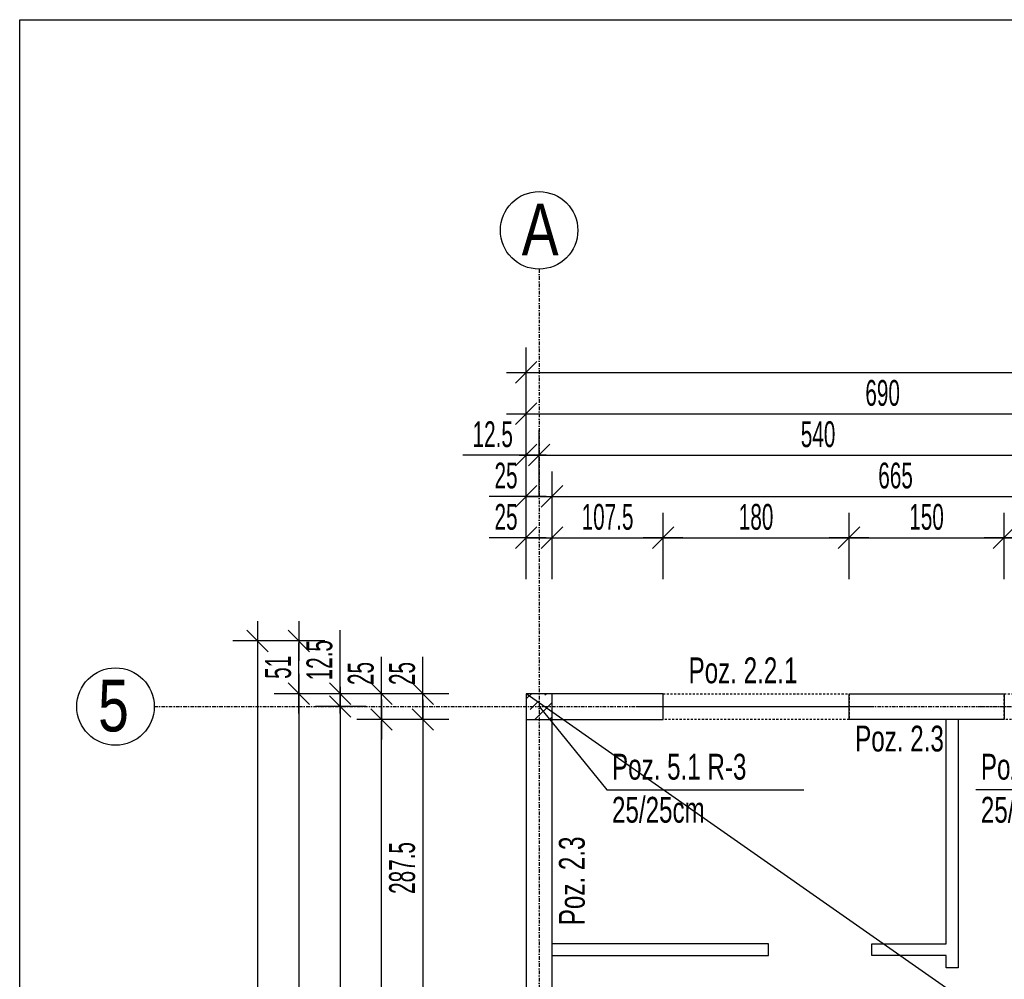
# Model space of a CAD drawing. Header units: millimetres. Extents: x 4959 to 18685, y -2779 to 1721.
# Tile 11 of 41: x 4959 to 5912, y 792 to 1721. Entities that reach past the tile are written whole.
import ezdxf

# ---------------------------------------------------------------- set-up
doc = ezdxf.new("R2010")
doc.units = ezdxf.units.MM
doc.header["$LTSCALE"] = 10
doc.linetypes.add('MO', pattern=[0.7, 0.35, -0.17, 0.01, -0.17])
doc.linetypes.add('MP', pattern=[0.36, 0.2, -0.16])
doc.layers.add('BA_obw', color=230, linetype='Continuous', plot=False)
for name, color, linetype in [('BA_szr', 1, 'Continuous'), ('BA_txs', 2, 'Continuous'), ('BA_wym', 1, 'Continuous'), ('BD_lpm', 1, 'MP'), ('BD_osm', 1, 'MO'), ('BD_txs', 2, 'Continuous'), ('BD_wic', 1, 'Continuous'), ('BD_wig', 3, 'Continuous'), ('BZ_odn', 1, 'Continuous'), ('BZ_txs', 2, 'Continuous')]:
    doc.layers.add(name, color=color, linetype=linetype)
doc.styles.add('BIKTS', font='bikromsw.shx', dxfattribs={"width": 0.8})
doc.styles.add('BIKWYM', font='bikromsw.shx', dxfattribs={"width": 0.6})
doc.dimstyles.new('BA_KR_100_cm', dxfattribs={"dimtxt": 25, "dimasz": 1.666667, "dimexe": 24, "dimexo": 0, "dimgap": 0, "dimtad": 0, "dimdec": 1, "dimrnd": 0.5, "dimzin": 9, "dimdsep": 46, "dimtxsty": 'BIKWYM', "dimblk": 'WYM-KR', "dimcen": 0, "dimdle": 20, "dimclrd": 256, "dimclre": 256, "dimclrt": 2, "dimadec": 0, "dimazin": 0, "dimtfac": 0.033333, "dimtdec": 1, "dimtmove": 0, "dimatfit": 3, "dimldrblk": 'WYM-KR', "dimfxl": 25, "dimfxlon": 1, "dimtvp": 0.8, "dimtolj": 1, "dimarcsym": 0})
doc.dimstyles.new('BZ_ST_100_cm', dxfattribs={"dimtxt": 25, "dimasz": 1.666667, "dimexe": 24, "dimexo": 0, "dimgap": 0, "dimtad": 0, "dimdec": 1, "dimrnd": 0.5, "dimdsep": 46, "dimtxsty": 'BIKWYM', "dimblk": 'WYM-ST', "dimcen": 0, "dimdle": 20, "dimclrd": 256, "dimclre": 256, "dimclrt": 7, "dimadec": 0, "dimazin": 0, "dimtfac": 0.033333, "dimtdec": 1, "dimtix": 1, "dimtmove": 2, "dimatfit": 3, "dimldrblk": 'WYM-ST', "dimfxl": 25, "dimfxlon": 1, "dimtvp": 0.8, "dimtolj": 1, "dimtzin": 0, "dimarcsym": 0})

# ---------------------------------------------------------------- blocks, each defined once
blk = doc.blocks.new('WYM-ST')
blk.add_hatch(color=256).paths.add_polyline_path([(-13, 2.88), (0, 0), (-13, -2.88)])
blk.add_lwpolyline([(0, 0), (-13, 2.88), (-13, -2.88), (0, 0)])
blk = doc.blocks.new('WYM-KR')
at = {"color": 7, "linetype": 'ByBlock'}
blk.add_line((6.24, 6.24), (-6.24, -6.24), dxfattribs=at)
at = {"linetype": 'ByBlock'}
blk.add_line((11.52, 0), (-11.52, 0), dxfattribs=at)
blk = doc.blocks.new('*D61')
at = {"layer": 'BA_wym', "lineweight": -2}
for p, q in [((5449.45, 1179.85), (5449.45, 1243.85)), ((5474.45, 1179.85), (5474.45, 1243.85)), ((5447.78, 1219.85), (5413.73, 1219.85)), ((5449.45, 1219.85), (5474.45, 1219.85)), ((5476.11, 1219.85), (5477.78, 1219.85))]:
    blk.add_line(p, q, dxfattribs=at)
at = {"layer": 'Defpoints', "color": 0}
for p in [(5474.45, 1219.85), (5449.45, 1068.85), (5474.45, 1068.85)]:
    blk.add_point(p, dxfattribs=at)
at = {"layer": 'BA_wym', "lineweight": -2, "xscale": 1.666666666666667, "yscale": 1.666666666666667, "zscale": 1.666666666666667}
blk.add_blockref('WYM-KR', (5449.45, 1219.85), dxfattribs=at)
at = {"layer": 'BA_wym', "lineweight": -2, "xscale": 1.666666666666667, "yscale": 1.666666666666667, "zscale": 1.666666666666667, "rotation": 180}
blk.add_blockref('WYM-KR', (5474.45, 1219.85), dxfattribs=at)
at = {"layer": 'BA_wym', "color": 2, "insert": (5429.92, 1239.85), "char_height": 25, "attachment_point": 5, "style": 'BIKWYM'}
blk.add_mtext('\\A1;25', dxfattribs=at)
blk = doc.blocks.new('*D62')
at = {"layer": 'BA_wym', "lineweight": -2}
for p, q in [((5474.45, 1179.85), (5474.45, 1243.85)), ((5581.95, 1179.85), (5581.95, 1243.85)), ((5476.11, 1219.85), (5580.28, 1219.85))]:
    blk.add_line(p, q, dxfattribs=at)
at = {"layer": 'Defpoints', "color": 0}
for p in [(5581.95, 1219.85), (5474.45, 1068.85), (5581.95, 1068.85)]:
    blk.add_point(p, dxfattribs=at)
at = {"layer": 'BA_wym', "lineweight": -2, "xscale": 1.666666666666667, "yscale": 1.666666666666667, "zscale": 1.666666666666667, "rotation": 180}
blk.add_blockref('WYM-KR', (5474.45, 1219.85), dxfattribs=at)
at = {"layer": 'BA_wym', "lineweight": -2, "xscale": 1.666666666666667, "yscale": 1.666666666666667, "zscale": 1.666666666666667}
blk.add_blockref('WYM-KR', (5581.95, 1219.85), dxfattribs=at)
at = {"layer": 'BA_wym', "color": 2, "insert": (5528.2, 1239.85), "char_height": 25, "attachment_point": 5, "style": 'BIKWYM'}
blk.add_mtext('\\A1;107.5', dxfattribs=at)
blk = doc.blocks.new('*D63')
at = {"layer": 'BA_wym', "lineweight": -2}
for p, q in [((5581.95, 1179.85), (5581.95, 1243.85)), ((5761.95, 1179.85), (5761.95, 1243.85)), ((5583.61, 1219.85), (5760.28, 1219.85))]:
    blk.add_line(p, q, dxfattribs=at)
at = {"layer": 'Defpoints', "color": 0}
for p in [(5761.95, 1219.85), (5581.95, 1068.85), (5761.95, 1068.85)]:
    blk.add_point(p, dxfattribs=at)
at = {"layer": 'BA_wym', "lineweight": -2, "xscale": 1.666666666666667, "yscale": 1.666666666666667, "zscale": 1.666666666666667, "rotation": 180}
blk.add_blockref('WYM-KR', (5581.95, 1219.85), dxfattribs=at)
at = {"layer": 'BA_wym', "lineweight": -2, "xscale": 1.666666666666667, "yscale": 1.666666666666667, "zscale": 1.666666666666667}
blk.add_blockref('WYM-KR', (5761.95, 1219.85), dxfattribs=at)
at = {"layer": 'BA_wym', "color": 2, "insert": (5671.95, 1239.85), "char_height": 25, "attachment_point": 5, "style": 'BIKWYM'}
blk.add_mtext('\\A1;180', dxfattribs=at)
blk = doc.blocks.new('*D64')
at = {"layer": 'BA_wym', "lineweight": -2}
for p, q in [((5761.95, 1179.85), (5761.95, 1243.85)), ((5911.95, 1179.85), (5911.95, 1243.85)), ((5763.61, 1219.85), (5910.28, 1219.85))]:
    blk.add_line(p, q, dxfattribs=at)
at = {"layer": 'Defpoints', "color": 0}
for p in [(5911.95, 1219.85), (5761.95, 1068.85), (5911.95, 1068.85)]:
    blk.add_point(p, dxfattribs=at)
at = {"layer": 'BA_wym', "lineweight": -2, "xscale": 1.666666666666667, "yscale": 1.666666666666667, "zscale": 1.666666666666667, "rotation": 180}
blk.add_blockref('WYM-KR', (5761.95, 1219.85), dxfattribs=at)
at = {"layer": 'BA_wym', "lineweight": -2, "xscale": 1.666666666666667, "yscale": 1.666666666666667, "zscale": 1.666666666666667}
blk.add_blockref('WYM-KR', (5911.95, 1219.85), dxfattribs=at)
at = {"layer": 'BA_wym', "color": 2, "insert": (5836.95, 1239.85), "char_height": 25, "attachment_point": 5, "style": 'BIKWYM'}
blk.add_mtext('\\A1;150', dxfattribs=at)
blk = doc.blocks.new('*D65')
at = {"layer": 'BA_wym', "lineweight": -2}
for p, q in [((5911.95, 1179.85), (5911.95, 1243.85)), ((6091.95, 1179.85), (6091.95, 1243.85)), ((5913.61, 1219.85), (6090.28, 1219.85))]:
    blk.add_line(p, q, dxfattribs=at)
at = {"layer": 'Defpoints', "color": 0}
for p in [(6091.95, 1219.85), (5911.95, 1068.85), (6091.95, 1068.85)]:
    blk.add_point(p, dxfattribs=at)
at = {"layer": 'BA_wym', "lineweight": -2, "xscale": 1.666666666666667, "yscale": 1.666666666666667, "zscale": 1.666666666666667, "rotation": 180}
blk.add_blockref('WYM-KR', (5911.95, 1219.85), dxfattribs=at)
at = {"layer": 'BA_wym', "lineweight": -2, "xscale": 1.666666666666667, "yscale": 1.666666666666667, "zscale": 1.666666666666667}
blk.add_blockref('WYM-KR', (6091.95, 1219.85), dxfattribs=at)
at = {"layer": 'BA_wym', "color": 2, "insert": (6001.95, 1239.85), "char_height": 25, "attachment_point": 5, "style": 'BIKWYM'}
blk.add_mtext('\\A1;180', dxfattribs=at)
blk = doc.blocks.new('*D84')
at = {"layer": 'BA_wym', "lineweight": -2}
for p, q in [((5449.45, 1219.85), (5449.45, 1283.85)), ((5474.45, 1219.85), (5474.45, 1283.85)), ((5447.78, 1259.85), (5413.73, 1259.85)), ((5449.45, 1259.85), (5474.45, 1259.85)), ((5476.11, 1259.85), (5477.78, 1259.85))]:
    blk.add_line(p, q, dxfattribs=at)
at = {"layer": 'Defpoints', "color": 0}
for p in [(5474.45, 1259.85), (5449.45, 1068.85), (5474.45, 1068.85)]:
    blk.add_point(p, dxfattribs=at)
at = {"layer": 'BA_wym', "lineweight": -2, "xscale": 1.666666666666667, "yscale": 1.666666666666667, "zscale": 1.666666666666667}
blk.add_blockref('WYM-KR', (5449.45, 1259.85), dxfattribs=at)
at = {"layer": 'BA_wym', "lineweight": -2, "xscale": 1.666666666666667, "yscale": 1.666666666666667, "zscale": 1.666666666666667, "rotation": 180}
blk.add_blockref('WYM-KR', (5474.45, 1259.85), dxfattribs=at)
at = {"layer": 'BA_wym', "color": 2, "insert": (5429.92, 1279.85), "char_height": 25, "attachment_point": 5, "style": 'BIKWYM'}
blk.add_mtext('\\A1;25', dxfattribs=at)
blk = doc.blocks.new('*D85')
at = {"layer": 'BA_wym', "lineweight": -2}
for p, q in [((5474.45, 1219.85), (5474.45, 1283.85)), ((6139.45, 1219.85), (6139.45, 1283.85)), ((5476.11, 1259.85), (6137.78, 1259.85))]:
    blk.add_line(p, q, dxfattribs=at)
at = {"layer": 'Defpoints', "color": 0}
for p in [(6139.45, 1259.85), (6139.45, 1119.85), (5474.45, 1068.85)]:
    blk.add_point(p, dxfattribs=at)
at = {"layer": 'BA_wym', "lineweight": -2, "xscale": 1.666666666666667, "yscale": 1.666666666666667, "zscale": 1.666666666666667, "rotation": 180}
blk.add_blockref('WYM-KR', (5474.45, 1259.85), dxfattribs=at)
at = {"layer": 'BA_wym', "lineweight": -2, "xscale": 1.666666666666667, "yscale": 1.666666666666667, "zscale": 1.666666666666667}
blk.add_blockref('WYM-KR', (6139.45, 1259.85), dxfattribs=at)
at = {"layer": 'BA_wym', "color": 2, "insert": (5806.95, 1279.85), "char_height": 25, "attachment_point": 5, "style": 'BIKWYM'}
blk.add_mtext('\\A1;665', dxfattribs=at)
blk = doc.blocks.new('*D93')
at = {"layer": 'BA_wym', "lineweight": -2}
for p, q in [((5449.45, 1259.85), (5449.45, 1323.85)), ((5461.95, 1259.85), (5461.95, 1323.85)), ((5447.78, 1299.85), (5388.02, 1299.85)), ((5449.45, 1299.85), (5461.95, 1299.85)), ((5463.61, 1299.85), (5465.28, 1299.85))]:
    blk.add_line(p, q, dxfattribs=at)
at = {"layer": 'Defpoints', "color": 0}
for p in [(5461.95, 1299.85), (5449.45, 1068.85), (5461.95, 1068.85)]:
    blk.add_point(p, dxfattribs=at)
at = {"layer": 'BA_wym', "lineweight": -2, "xscale": 1.666666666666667, "yscale": 1.666666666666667, "zscale": 1.666666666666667}
blk.add_blockref('WYM-KR', (5449.45, 1299.85), dxfattribs=at)
at = {"layer": 'BA_wym', "lineweight": -2, "xscale": 1.666666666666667, "yscale": 1.666666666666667, "zscale": 1.666666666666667, "rotation": 180}
blk.add_blockref('WYM-KR', (5461.95, 1299.85), dxfattribs=at)
at = {"layer": 'BA_wym', "color": 2, "insert": (5417.06, 1319.85), "char_height": 25, "attachment_point": 5, "style": 'BIKWYM'}
blk.add_mtext('\\A1;12.5', dxfattribs=at)
blk = doc.blocks.new('*D94')
at = {"layer": 'BA_wym', "lineweight": -2}
for p, q in [((5461.95, 1259.85), (5461.95, 1323.85)), ((6001.95, 1259.85), (6001.95, 1323.85)), ((5463.61, 1299.85), (6000.28, 1299.85))]:
    blk.add_line(p, q, dxfattribs=at)
at = {"layer": 'Defpoints', "color": 0}
for p in [(6001.95, 1299.85), (5461.95, 1068.85), (6001.95, 953.57)]:
    blk.add_point(p, dxfattribs=at)
at = {"layer": 'BA_wym', "lineweight": -2, "xscale": 1.666666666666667, "yscale": 1.666666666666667, "zscale": 1.666666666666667, "rotation": 180}
blk.add_blockref('WYM-KR', (5461.95, 1299.85), dxfattribs=at)
at = {"layer": 'BA_wym', "lineweight": -2, "xscale": 1.666666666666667, "yscale": 1.666666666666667, "zscale": 1.666666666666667}
blk.add_blockref('WYM-KR', (6001.95, 1299.85), dxfattribs=at)
at = {"layer": 'BA_wym', "color": 2, "insert": (5731.95, 1319.85), "char_height": 25, "attachment_point": 5, "style": 'BIKWYM'}
blk.add_mtext('\\A1;540', dxfattribs=at)
blk = doc.blocks.new('*D101')
at = {"layer": 'BA_wym', "lineweight": -2}
for p, q in [((5449.45, 1339.85), (5449.45, 1403.85)), ((8054.45, 1339.85), (8054.45, 1403.85)), ((5451.11, 1379.85), (8052.78, 1379.85))]:
    blk.add_line(p, q, dxfattribs=at)
at = {"layer": 'Defpoints', "color": 0}
for p in [(8054.45, 1379.85), (5449.45, 1068.85), (8054.45, 1068.85)]:
    blk.add_point(p, dxfattribs=at)
at = {"layer": 'BA_wym', "lineweight": -2, "xscale": 1.666666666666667, "yscale": 1.666666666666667, "zscale": 1.666666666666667, "rotation": 180}
blk.add_blockref('WYM-KR', (5449.45, 1379.85), dxfattribs=at)
at = {"layer": 'BA_wym', "lineweight": -2, "xscale": 1.666666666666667, "yscale": 1.666666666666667, "zscale": 1.666666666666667}
blk.add_blockref('WYM-KR', (8054.45, 1379.85), dxfattribs=at)
at = {"layer": 'BA_wym', "color": 2, "insert": (6751.95, 1399.85), "char_height": 25, "attachment_point": 5, "style": 'BIKWYM'}
blk.add_mtext('\\A1;2605', dxfattribs=at)
blk = doc.blocks.new('*D102')
at = {"layer": 'BA_wym', "lineweight": -2}
for p, q in [((5449.45, 1299.85), (5449.45, 1363.85)), ((6139.45, 1299.85), (6139.45, 1363.85)), ((5451.11, 1339.85), (6137.78, 1339.85))]:
    blk.add_line(p, q, dxfattribs=at)
at = {"layer": 'Defpoints', "color": 0}
for p in [(6139.45, 1339.85), (6139.45, 1119.85), (5449.45, 1068.85)]:
    blk.add_point(p, dxfattribs=at)
at = {"layer": 'BA_wym', "lineweight": -2, "xscale": 1.666666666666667, "yscale": 1.666666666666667, "zscale": 1.666666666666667, "rotation": 180}
blk.add_blockref('WYM-KR', (5449.45, 1339.85), dxfattribs=at)
at = {"layer": 'BA_wym', "lineweight": -2, "xscale": 1.666666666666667, "yscale": 1.666666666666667, "zscale": 1.666666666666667}
blk.add_blockref('WYM-KR', (6139.45, 1339.85), dxfattribs=at)
at = {"layer": 'BA_wym', "color": 2, "insert": (5794.45, 1359.85), "char_height": 25, "attachment_point": 5, "style": 'BIKWYM'}
blk.add_mtext('\\A1;690', dxfattribs=at)
blk = doc.blocks.new('*D153')
at = {"layer": 'BA_wym', "lineweight": -2}
for p, q in [((5349.45, 1070.52), (5349.45, 1104.57)), ((5374.45, 1068.85), (5325.45, 1068.85)), ((5349.45, 1043.85), (5349.45, 1068.85)), ((5374.45, 1043.85), (5325.45, 1043.85)), ((5349.45, 1042.19), (5349.45, 1040.52))]:
    blk.add_line(p, q, dxfattribs=at)
at = {"layer": 'Defpoints', "color": 0}
for p in [(5349.45, 1068.85), (5389.45, 1068.85), (5389.45, 1043.85)]:
    blk.add_point(p, dxfattribs=at)
at = {"layer": 'BA_wym', "lineweight": -2, "xscale": 1.666666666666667, "yscale": 1.666666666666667, "zscale": 1.666666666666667}
for p, rotation in [((5349.45, 1068.85), 270), ((5349.45, 1043.85), 90)]:
    blk.add_blockref('WYM-KR', p, dxfattribs=dict(at, rotation=rotation))
at = {"layer": 'BA_wym', "color": 2, "insert": (5329.45, 1088.38), "char_height": 25, "attachment_point": 5, "rotation": 90, "style": 'BIKWYM'}
blk.add_mtext('\\A1;25', dxfattribs=at)
blk = doc.blocks.new('*D154')
at = {"layer": 'BA_wym', "lineweight": -2}
for p, q in [((5374.45, 1043.85), (5325.45, 1043.85)), ((5349.45, 1042.19), (5349.45, 758.02)), ((5374.45, 756.35), (5325.45, 756.35))]:
    blk.add_line(p, q, dxfattribs=at)
at = {"layer": 'Defpoints', "color": 0}
for p in [(5389.45, 1043.85), (5349.45, 756.35), (5389.45, 756.35)]:
    blk.add_point(p, dxfattribs=at)
at = {"layer": 'BA_wym', "lineweight": -2, "xscale": 1.666666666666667, "yscale": 1.666666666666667, "zscale": 1.666666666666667}
for p, rotation in [((5349.45, 1043.85), 90), ((5349.45, 756.35), 270)]:
    blk.add_blockref('WYM-KR', p, dxfattribs=dict(at, rotation=rotation))
at = {"layer": 'BA_wym', "color": 2, "insert": (5329.45, 900.1), "char_height": 25, "attachment_point": 5, "rotation": 90, "style": 'BIKWYM'}
blk.add_mtext('\\A1;287.5', dxfattribs=at)
blk = doc.blocks.new('*D164')
at = {"layer": 'BA_wym', "lineweight": -2}
for p, q in [((5309.45, 1070.52), (5309.45, 1104.57)), ((5334.45, 1068.85), (5285.45, 1068.85)), ((5309.45, 1043.85), (5309.45, 1068.85)), ((5334.45, 1043.85), (5285.45, 1043.85)), ((5309.45, 1042.19), (5309.45, 1040.52))]:
    blk.add_line(p, q, dxfattribs=at)
at = {"layer": 'Defpoints', "color": 0}
for p in [(5309.45, 1068.85), (5349.45, 1068.85), (5349.45, 1043.85)]:
    blk.add_point(p, dxfattribs=at)
at = {"layer": 'BA_wym', "lineweight": -2, "xscale": 1.666666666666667, "yscale": 1.666666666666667, "zscale": 1.666666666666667}
for p, rotation in [((5309.45, 1068.85), 270), ((5309.45, 1043.85), 90)]:
    blk.add_blockref('WYM-KR', p, dxfattribs=dict(at, rotation=rotation))
at = {"layer": 'BA_wym', "color": 2, "insert": (5289.45, 1088.38), "char_height": 25, "attachment_point": 5, "rotation": 90, "style": 'BIKWYM'}
blk.add_mtext('\\A1;25', dxfattribs=at)
blk = doc.blocks.new('*D165')
at = {"layer": 'BA_wym', "lineweight": -2}
for p, q in [((5334.45, 1043.85), (5285.45, 1043.85)), ((5309.45, 125.52), (5309.45, 1042.19)), ((5334.45, 123.85), (5285.45, 123.85))]:
    blk.add_line(p, q, dxfattribs=at)
at = {"layer": 'Defpoints', "color": 0}
for p in [(5309.45, 1043.85), (5349.45, 1043.85), (5349.45, 123.85)]:
    blk.add_point(p, dxfattribs=at)
at = {"layer": 'BA_wym', "lineweight": -2, "xscale": 1.666666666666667, "yscale": 1.666666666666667, "zscale": 1.666666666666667}
for p, rotation in [((5309.45, 1043.85), 90), ((5309.45, 123.85), 270)]:
    blk.add_blockref('WYM-KR', p, dxfattribs=dict(at, rotation=rotation))
at = {"layer": 'BA_wym', "color": 2, "insert": (5289.45, 583.85), "char_height": 25, "attachment_point": 5, "rotation": 90, "style": 'BIKWYM'}
blk.add_mtext('\\A1;920', dxfattribs=at)
blk = doc.blocks.new('*D170')
at = {"layer": 'BA_wym', "lineweight": -2}
for p, q in [((5269.45, 1070.52), (5269.45, 1130.28)), ((5294.45, 1068.85), (5245.45, 1068.85)), ((5269.45, 1056.35), (5269.45, 1068.85)), ((5294.45, 1056.35), (5245.45, 1056.35)), ((5269.45, 1054.69), (5269.45, 1053.02))]:
    blk.add_line(p, q, dxfattribs=at)
at = {"layer": 'Defpoints', "color": 0}
for p in [(5269.45, 1068.85), (5309.45, 1068.85), (5309.45, 1056.35)]:
    blk.add_point(p, dxfattribs=at)
at = {"layer": 'BA_wym', "lineweight": -2, "xscale": 1.666666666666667, "yscale": 1.666666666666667, "zscale": 1.666666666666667}
for p, rotation in [((5269.45, 1068.85), 270), ((5269.45, 1056.35), 90)]:
    blk.add_blockref('WYM-KR', p, dxfattribs=dict(at, rotation=rotation))
at = {"layer": 'BA_wym', "color": 2, "insert": (5249.45, 1101.23), "char_height": 25, "attachment_point": 5, "rotation": 90, "style": 'BIKWYM'}
blk.add_mtext('\\A1;12.5', dxfattribs=at)
blk = doc.blocks.new('*D171')
at = {"layer": 'BA_wym', "lineweight": -2}
for p, q in [((5294.45, 1056.35), (5245.45, 1056.35)), ((5269.45, 1054.69), (5269.45, 218.02)), ((5294.45, 216.35), (5245.45, 216.35))]:
    blk.add_line(p, q, dxfattribs=at)
at = {"layer": 'Defpoints', "color": 0}
for p in [(5309.45, 1056.35), (5269.45, 216.35), (5309.45, 216.35)]:
    blk.add_point(p, dxfattribs=at)
at = {"layer": 'BA_wym', "lineweight": -2, "xscale": 1.666666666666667, "yscale": 1.666666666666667, "zscale": 1.666666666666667}
for p, rotation in [((5269.45, 1056.35), 90), ((5269.45, 216.35), 270)]:
    blk.add_blockref('WYM-KR', p, dxfattribs=dict(at, rotation=rotation))
at = {"layer": 'BA_wym', "color": 2, "insert": (5249.45, 636.35), "char_height": 25, "attachment_point": 5, "rotation": 90, "style": 'BIKWYM'}
blk.add_mtext('\\A1;840', dxfattribs=at)
blk = doc.blocks.new('*D176')
at = {"layer": 'BA_wym', "lineweight": -2}
for p, q in [((5254.45, 1119.85), (5205.45, 1119.85)), ((5229.45, 1070.52), (5229.45, 1118.19)), ((5254.45, 1068.85), (5205.45, 1068.85))]:
    blk.add_line(p, q, dxfattribs=at)
at = {"layer": 'Defpoints', "color": 0}
for p in [(5229.45, 1119.85), (5269.45, 1119.85), (5269.45, 1068.85)]:
    blk.add_point(p, dxfattribs=at)
at = {"layer": 'BA_wym', "lineweight": -2, "xscale": 1.666666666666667, "yscale": 1.666666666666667, "zscale": 1.666666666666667}
for p, rotation in [((5229.45, 1119.85), 90), ((5229.45, 1068.85), 270)]:
    blk.add_blockref('WYM-KR', p, dxfattribs=dict(at, rotation=rotation))
at = {"layer": 'BA_wym', "color": 2, "insert": (5209.45, 1094.35), "char_height": 25, "attachment_point": 5, "rotation": 90, "style": 'BIKWYM'}
blk.add_mtext('\\A1;51', dxfattribs=at)
blk = doc.blocks.new('*D177')
at = {"layer": 'BA_wym', "lineweight": -2}
for p, q in [((5254.45, 1068.85), (5205.45, 1068.85)), ((5229.45, 1067.19), (5229.45, -754.48)), ((5254.45, -756.15), (5205.45, -756.15))]:
    blk.add_line(p, q, dxfattribs=at)
at = {"layer": 'Defpoints', "color": 0}
for p in [(5269.45, 1068.85), (5229.45, -756.15), (5269.45, -756.15)]:
    blk.add_point(p, dxfattribs=at)
at = {"layer": 'BA_wym', "lineweight": -2, "xscale": 1.666666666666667, "yscale": 1.666666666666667, "zscale": 1.666666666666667}
for p, rotation in [((5229.45, 1068.85), 90), ((5229.45, -756.15), 270)]:
    blk.add_blockref('WYM-KR', p, dxfattribs=dict(at, rotation=rotation))
at = {"layer": 'BA_wym', "color": 2, "insert": (5209.45, 156.35), "char_height": 25, "attachment_point": 5, "rotation": 90, "style": 'BIKWYM'}
blk.add_mtext('\\A1;1825', dxfattribs=at)
blk = doc.blocks.new('*D179')
at = {"layer": 'BA_wym', "lineweight": -2}
for p, q in [((5214.45, 1119.85), (5165.45, 1119.85)), ((5189.45, 1118.18), (5189.45, -925.48)), ((5214.45, -927.15), (5165.45, -927.15))]:
    blk.add_line(p, q, dxfattribs=at)
at = {"layer": 'Defpoints', "color": 0}
for p in [(5229.45, 1119.85), (5189.45, -927.15), (5229.45, -927.15)]:
    blk.add_point(p, dxfattribs=at)
at = {"layer": 'BA_wym', "lineweight": -2, "xscale": 1.666666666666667, "yscale": 1.666666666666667, "zscale": 1.666666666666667}
for p, rotation in [((5189.45, 1119.85), 90), ((5189.45, -927.15), 270)]:
    blk.add_blockref('WYM-KR', p, dxfattribs=dict(at, rotation=rotation))
at = {"layer": 'BA_wym', "color": 2, "insert": (5169.45, 96.35), "char_height": 25, "attachment_point": 5, "rotation": 90, "style": 'BIKWYM'}
blk.add_mtext('\\A1;2047', dxfattribs=at)

msp = doc.modelspace()

# ---------------------------------------------------------------- hatches: boundary and pattern name
at = {"layer": 'BA_szr'}
h = msp.add_hatch(dxfattribs=at)
h.set_pattern_fill('BIK_ZELBET', color=256, scale=100, angle=45, pattern_type=2)
h.set_pattern_definition([(45, (-6164.33, -2e-08), (-14.142136, 14.142136), []), (45, (-6171.402, 7.071), (-14.142136, 14.142136), [10, -10])])
h.paths.add_polyline_path([(5449.45, 1043.85), (5474.45, 1043.85), (5474.45, 1068.85), (5449.45, 1068.85)])

# ---------------------------------------------------------------- linework, layer by layer
at = {"layer": 'BA_obw'}
msp.add_lwpolyline([(4959.23, 1721.27), (8535.67, 1721.27), (8535.67, -1534.29), (4959.23, -1534.29)], close=True, dxfattribs=at)
at = {"layer": 'BD_lpm'}
for points in [[(5761.95, 1043.85), (5581.95, 1043.85), (5581.95, 1068.85), (5761.95, 1068.85)], [(6091.95, 1043.85), (5911.95, 1043.85), (5911.95, 1068.85), (6091.95, 1068.85)]]:
    msp.add_lwpolyline(points, close=True, dxfattribs=at)
at = {"layer": 'BD_osm', "color": 5}
for p, q in [((5556.95, 1056.35), (5786.95, 1056.35)), ((5886.95, 1056.35), (6116.95, 1056.35))]:
    msp.add_line(p, q, dxfattribs=at)
at = {"layer": 'BD_osm'}
for points in [[(5461.95, 1479.85), (5461.95, -1392.6)], [(5089.45, 1056.35), (8414.45, 1056.35)]]:
    msp.add_lwpolyline(points, dxfattribs=at)
at = {"layer": 'BD_wic'}
for points in [[(8054.45, -756.15), (5449.45, 1068.85)], [(5867.45, 1043.85), (5867.45, 803.35), (5855.95, 803.35), (5855.95, 815.35), (5783.95, 815.35), (5783.95, 826.85), (5855.95, 826.85), (5855.95, 1043.85)], [(5474.45, 815.35), (5683.95, 815.35), (5683.95, 826.85), (5474.45, 826.85)]]:
    msp.add_lwpolyline(points, dxfattribs=at)
for centre in [(5461.95, 1517.35), (5051.95, 1056.35)]:
    msp.add_circle(centre, 37.5, dxfattribs=at)
at = {"layer": 'BD_wig'}
msp.add_lwpolyline([(5581.95, 1043.85), (5581.95, 1068.85), (5449.45, 1068.85), (5449.45, 756.35), (5474.45, 756.35), (5474.45, 1043.85), (5581.95, 1043.85)], dxfattribs=at)
for points in [[(5449.45, 1043.85), (5474.45, 1043.85), (5474.45, 1068.85), (5449.45, 1068.85)], [(5911.95, 1043.85), (5761.95, 1043.85), (5761.95, 1068.85), (5911.95, 1068.85)]]:
    msp.add_lwpolyline(points, close=True, dxfattribs=at)

# ---------------------------------------------------------------- texts
at = {"layer": 'BA_txs', "style": 'BIKTS', "width": 0.7}
for s, p in [('Poz. 2.2.1', (5606.62, 1078.93)), ('Poz. 2.3', (5767.84, 1012.88))]:
    msp.add_text(s, height=25, dxfattribs=at).set_placement(p)
msp.add_text('Poz. 2.3', height=25, rotation=90, dxfattribs=at).set_placement((5506.1, 844.71))
at = {"layer": 'BD_txs', "style": 'BIKTS', "width": 0.8}
for s, p in [('A', (5445.14, 1493.29)), ('5', (5035.14, 1032.29))]:
    msp.add_text(s, height=50, dxfattribs=at).set_placement(p)
at = {"layer": 'BZ_txs', "char_height": 25, "width": 452.0462, "attachment_point": 1, "style": 'BIKTS'}
for s, insert in [('{\\W0.7;Poz. 5.1 R-3\\P\\A1;25/25cm}', (5532.51, 1010.66)), ('{\\W0.7;Poz. 5.1 R-6\\P\\A1;25/76cm}', (5889.53, 1010.66))]:
    msp.add_mtext(s, dxfattribs=dict(at, insert=insert))

# ---------------------------------------------------------------- dimensions: what is measured, and where the dimension line sits
at = {"layer": 'BA_wym'}
for base, p1, p2, override, picture, middle in [((8054.45, 1379.85), (5449.45, 1068.85), (8054.45, 1068.85), {"dimatfit": 1, "dimfxl": 40}, '*D101', (6751.95, 1399.85)), ((6139.45, 1339.85), (5449.45, 1068.85), (6139.45, 1119.85), {"dimatfit": 1, "dimfxl": 40}, '*D102', (5794.45, 1359.85)), ((6001.95, 1299.85), (5461.95, 1068.85), (6001.95, 953.57), {"dimtmove": 1, "dimatfit": 1, "dimfxl": 40}, '*D94', (5731.95, 1319.85)), ((6139.45, 1259.85), (5474.45, 1068.85), (6139.45, 1119.85), {"dimtmove": 1, "dimatfit": 1, "dimfxl": 40}, '*D85', (5806.95, 1279.85)), ((5581.95, 1219.85), (5474.45, 1068.85), (5581.95, 1068.85), {"dimtmove": 1, "dimatfit": 1, "dimfxl": 40}, '*D62', (5528.2, 1239.85)), ((5761.95, 1219.85), (5581.95, 1068.85), (5761.95, 1068.85), {"dimtmove": 1, "dimatfit": 1, "dimfxl": 40}, '*D63', (5671.95, 1239.85)), ((5911.95, 1219.85), (5761.95, 1068.85), (5911.95, 1068.85), {"dimtmove": 1, "dimatfit": 1, "dimfxl": 40}, '*D64', (5836.95, 1239.85)), ((6091.95, 1219.85), (5911.95, 1068.85), (6091.95, 1068.85), {"dimtmove": 1, "dimatfit": 1, "dimfxl": 40}, '*D65', (6001.95, 1239.85))]:
    dim = msp.add_linear_dim(base=base, p1=p1, p2=p2, dimstyle='BA_KR_100_cm', override=override, dxfattribs=at)
    dim.commit()
    dim.dimension.update_dxf_attribs({"geometry": picture, "text_midpoint": middle})
for base, p2, picture, middle in [((5461.95, 1299.85), (5461.95, 1068.85), '*D93', (5417.06, 1299.85)), ((5474.45, 1259.85), (5474.45, 1068.85), '*D84', (5429.92, 1259.85)), ((5474.45, 1219.85), (5474.45, 1068.85), '*D61', (5429.92, 1219.85))]:
    dim = msp.add_linear_dim(base=base, p1=(5449.45, 1068.85), p2=p2, dimstyle='BA_KR_100_cm', override={"dimatfit": 1, "dimfxl": 40}, dxfattribs=at)
    dim.commit()
    dim.dimension.update_dxf_attribs({"geometry": picture, "text_midpoint": middle, "dimtype": 160})
for base, p1, p2, picture, middle in [((5189.45, -927.15), (5229.45, 1119.85), (5229.45, -927.15), '*D179', (5169.45, 96.35)), ((5229.45, 1119.85), (5269.45, 1068.85), (5269.45, 1119.85), '*D176', (5209.45, 1094.35)), ((5269.45, 1068.85), (5309.45, 1056.35), (5309.45, 1068.85), '*D170', (5249.45, 1101.23)), ((5309.45, 1068.85), (5349.45, 1043.85), (5349.45, 1068.85), '*D164', (5289.45, 1088.38)), ((5349.45, 1068.85), (5389.45, 1043.85), (5389.45, 1068.85), '*D153', (5329.45, 1088.38)), ((5229.45, -756.15), (5269.45, 1068.85), (5269.45, -756.15), '*D177', (5209.45, 156.35)), ((5269.45, 216.35), (5309.45, 1056.35), (5309.45, 216.35), '*D171', (5249.45, 636.35)), ((5309.45, 1043.85), (5349.45, 123.85), (5349.45, 1043.85), '*D165', (5289.45, 583.85)), ((5349.45, 756.35), (5389.45, 1043.85), (5389.45, 756.35), '*D154', (5329.45, 900.1))]:
    dim = msp.add_linear_dim(base=base, p1=p1, p2=p2, angle=90, dimstyle='BA_KR_100_cm', override={"dimatfit": 1}, dxfattribs=at)
    dim.commit()
    dim.dimension.update_dxf_attribs({"geometry": picture, "text_midpoint": middle})

# ---------------------------------------------------------------- leaders
at = {"layer": 'BZ_odn', "has_arrowhead": 0}
for points in [[(6151.95, 1081.85), (6075.31, 975.86), (5884.66, 975.86)], [(5461.95, 1056.35), (5527.65, 975.86), (5718.29, 975.86)]]:
    msp.add_leader(points, dimstyle='BZ_ST_100_cm', dxfattribs=at)

doc.saveas('drawing.dxf')
